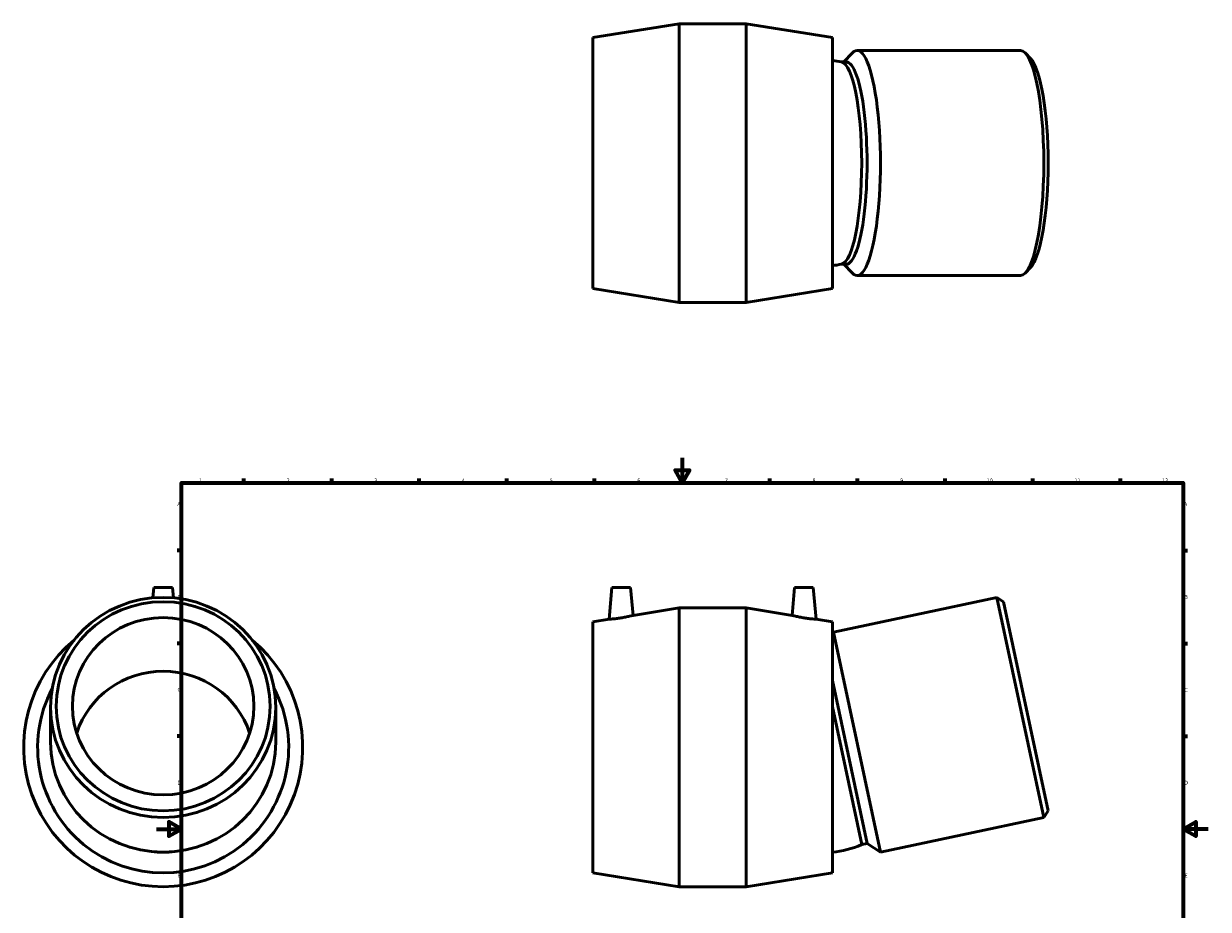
# Model space of a CAD drawing. Header units: millimetres. Extents: x -106 to 1471, y -612 to 1195.
# Tile 4 of 5: x -106 to 841, y 233 to 941. Entities that reach past the tile are written whole.
import ezdxf

# ---------------------------------------------------------------- set-up
doc = ezdxf.new("R2010")
doc.units = ezdxf.units.MM
doc.layers.add('Border (ANSI)', color=7, linetype='Continuous', lineweight=70)
doc.layers.add('Visible (ANSI)', color=7, linetype='Continuous', lineweight=50)
doc.styles.add('Note Text (ANSI)', font='tahoma.ttf')

# ---------------------------------------------------------------- blocks, each defined once
blk = doc.blocks.new('Borders Default Border')
at = {"layer": 'Border (ANSI)'}
for p, q in [((70.08, 574), (70.08, 577.45)), ((140.17, 574), (140.17, 577.45)), ((210.25, 574), (210.25, 577.45)), ((280.33, 574), (280.33, 577.45)), ((350.42, 574), (350.42, 577.45)), ((490.58, 574), (490.58, 577.45)), ((560.67, 574), (560.67, 577.45)), ((630.75, 574), (630.75, 577.45)), ((700.83, 574), (700.83, 577.45)), ((770.92, 574), (770.92, 577.45)), ((20, 519.75), (16.55, 519.75)), ((821, 519.75), (824.45, 519.75)), ((20, 445.5), (16.55, 445.5)), ((821, 445.5), (824.45, 445.5)), ((20, 371.25), (16.55, 371.25)), ((821, 371.25), (824.45, 371.25)), ((20, 222.75), (16.55, 222.75)), ((821, 222.75), (824.45, 222.75)), ((20, 148.5), (16.55, 148.5)), ((821, 148.5), (824.45, 148.5)), ((20, 74.25), (16.55, 74.25)), ((821, 74.25), (824.45, 74.25)), ((70.08, 20), (70.08, 16.55)), ((140.17, 20), (140.17, 16.55)), ((210.25, 20), (210.25, 16.55)), ((280.33, 20), (280.33, 16.55)), ((350.42, 20), (350.42, 16.55)), ((490.58, 20), (490.58, 16.55)), ((560.67, 20), (560.67, 16.55)), ((630.75, 20), (630.75, 16.55)), ((700.83, 20), (700.83, 16.55)), ((770.92, 20), (770.92, 16.55))]:
    blk.add_line(p, q, dxfattribs=at)
at = {"layer": 'Border (ANSI)', "flags": 128}
for points in [[(420.5, 594), (420.5, 574), (414.73, 584), (426.27, 584), (420.5, 574)], [(20, 20), (20, 574), (821, 574), (821, 20), (20, 20)], [(0, 297), (20, 297), (10, 302.77), (10, 291.23), (20, 297)], [(841, 297), (821, 297), (831, 302.77), (831, 291.23), (821, 297)], [(420.5, 0), (420.5, 20), (414.73, 10), (426.27, 10), (420.5, 20)]]:
    blk.add_lwpolyline(points, dxfattribs=at)
at = {"layer": 'Border (ANSI)', "color": 230, "true_color": 0xff0080, "attachment_point": 7, "style": 'Note Text (ANSI)'}
for s, insert, char_height in [('1', (34.35, 574.4), 3.05), ('2', (104.2, 574.4), 3.05), ('3', (174.26, 574.34), 3.05), ('4', (244.23, 574.4), 3.05), ('5', (314.48, 574.34), 3.05), ('6', (384.49, 574.34), 3.05), ('7', (454.6, 574.4), 3.05), ('8', (524.63, 574.33), 3.05), ('9', (594.7, 574.34), 3.05), ('10', (663.96, 574.34), 3.048), ('11', (734.04, 574.4), 3.048), ('12', (804.13, 574.4), 3.048), ('A', (16.78, 555.35), 3.05), ('A', (821.63, 555.35), 3.05), ('B', (17.15, 481.1), 3.05), ('B', (821.99, 481.1), 3.05), ('C', (16.95, 406.8), 3.05), ('C', (821.8, 406.8), 3.05), ('D', (16.96, 332.6), 3.05), ('D', (821.81, 332.6), 3.05), ('E', (17.21, 258.35), 3.05), ('E', (822.05, 258.35), 3.05), ('F', (17.29, 184.1), 3.05), ('F', (822.14, 184.1), 3.05), ('G', (16.81, 109.79), 3.05), ('G', (821.66, 109.79), 3.05), ('H', (16.97, 35.6), 3.05), ('H', (821.81, 35.6), 3.05), ('1', (34.35, 16.55), 3.05), ('2', (104.2, 16.55), 3.05), ('3', (174.26, 16.49), 3.05), ('4', (244.23, 16.55), 3.05), ('5', (314.48, 16.49), 3.05), ('6', (384.49, 16.49), 3.05), ('7', (454.6, 16.55), 3.05), ('8', (524.63, 16.48), 3.05), ('9', (594.7, 16.49), 3.05), ('10', (663.96, 16.49), 3.048), ('11', (734.04, 16.55), 3.048), ('12', (804.13, 16.55), 3.048)]:
    blk.add_mtext(s, dxfattribs=dict(at, insert=insert, char_height=char_height))

msp = doc.modelspace()

# ---------------------------------------------------------------- linework, layer by layer
at = {"layer": 'Visible (ANSI)'}
for p, q in [((348.846, 930.172), (417.846, 941.322)), ((417.846, 718.322), (417.846, 941.322)), ((417.846, 941.322), (471.471, 941.322)), ((471.471, 718.322), (471.471, 941.322)), ((540.471, 930.172), (471.471, 941.322)), ((348.846, 729.472), (348.846, 930.172)), ((540.471, 729.472), (540.471, 930.172)), ((690.772, 919.822), (560.15, 919.822)), ((551.346, 910.822), (547.385, 910.822)), ((549.536, 910.822), (556.172, 917.765)), ((698.914, 913.407), (694.749, 917.765)), ((551.346, 748.822), (547.385, 748.822)), ((549.536, 748.822), (556.172, 741.879)), ((690.772, 739.822), (560.15, 739.822)), ((698.914, 746.237), (694.749, 741.879)), ((348.846, 729.472), (417.846, 718.322)), ((540.471, 729.472), (471.471, 718.322)), ((417.846, 718.322), (471.471, 718.322)), ((-2.041, 490.37), (-2.775, 481.982)), ((12.959, 490.37), (-2.041, 490.37)), ((12.959, 490.37), (13.692, 481.982)), ((364.159, 490.37), (361.925, 464.834)), ((364.159, 490.37), (379.159, 490.37)), ((379.159, 490.37), (381.121, 467.936)), ((510.159, 490.37), (508.196, 467.936)), ((525.159, 490.37), (510.159, 490.37)), ((525.159, 490.37), (527.393, 464.834)), ((381.121, 467.936), (417.846, 473.87)), ((417.846, 250.87), (417.846, 473.87)), ((417.846, 473.87), (471.471, 473.87)), ((471.471, 250.87), (471.471, 473.87)), ((508.196, 467.936), (471.471, 473.87)), ((672.06, 482.351), (541.438, 454.586)), ((709.484, 306.284), (672.06, 482.351)), ((677.349, 478.916), (672.06, 482.351)), ((677.349, 478.916), (712.919, 311.574)), ((348.846, 462.72), (361.925, 464.834)), ((540.471, 462.72), (527.393, 464.834)), ((348.846, 262.02), (348.846, 462.72)), ((540.471, 262.02), (540.471, 462.72)), ((540.471, 453.098), (541.438, 454.586)), ((541.438, 454.586), (578.862, 278.52)), ((540.471, 415.846), (568.187, 285.452)), ((-84.541, 394.318), (-84.541, 366.553)), ((95.459, 394.318), (95.459, 366.553)), ((540.471, 394.677), (563.882, 284.537)), ((709.484, 306.284), (578.862, 278.52)), ((712.919, 311.574), (709.484, 306.284)), ((568.187, 285.452), (563.882, 284.537)), ((568.187, 285.452), (578.862, 278.52)), ((348.846, 262.02), (417.846, 250.87)), ((540.471, 262.02), (471.471, 250.87)), ((417.846, 250.87), (471.471, 250.87))]:
    msp.add_line(p, q, dxfattribs=at)
for centre, radius, start, end in [((531.672, 829.822), 82.51, 78.773228, 83.877818), ((531.672, 829.822), 82.51, 276.122182, 281.226772), ((5.459, 362.37), 111.5, 129.666567, 50.333433), ((5.459, 362.37), 100.35, 152.093321, 27.906679), ((531.672, 360.5), 82.51, 276.122182, 292.978358), ((5.459, 360.5), 82.039, 263.390474, 276.609526)]:
    msp.add_arc(centre, radius, start, end, dxfattribs=at)
for centre, major_axis, ratio, start_param, end_param in [((560.15, 829.822), (0, -90), 0.2079117, 6.0689947, 9.6389685), ((690.772, 829.822), (0, 90), 0.2079117, 3.1415927, 6.2831853), ((547.041, 829.822), (0, -81), 0.2079117, 0.0412452, 3.1003475), ((551.346, 829.822), (0, -81), 0.2079117, 0, 3.1415927), ((695.134, 829.822), (0, -85.54), 0.2079117, 0.2141906, 2.9274021), ((5.459, 352.325), (-72.54, 0), 0.9781476, 3.4488443, 5.9759337), ((5.459, 366.553), (90, 0), 0.9781476, 3.1415927, 6.2831853)]:
    msp.add_ellipse(centre, major_axis=major_axis, ratio=ratio, start_param=start_param, end_param=end_param, dxfattribs=at)
for centre, major_axis in [((5.459, 394.318), (-90, 0)), ((5.459, 395.245), (-85.54, 0)), ((5.459, 395.245), (-72.54, 0))]:
    msp.add_ellipse(centre, major_axis=major_axis, ratio=0.9781476, dxfattribs=at)
for points, knots in [([(371.379, 465.914), (370.193, 465.723), (368.926, 465.542), (366.594, 465.25), (365.529, 465.137), (363.851, 464.978), (363.124, 464.92), (362.161, 464.849), (361.925, 464.834), (361.925, 464.834)], [0, 0, 0, 0, 0.3604545, 0.3604545, 0.720909, 0.720909, 1.0805516, 1.0805516, 1.4401942, 1.4401942, 1.4401942, 1.4401942]), ([(381.121, 467.936), (381.121, 467.936), (380.876, 467.873), (379.888, 467.629), (379.146, 467.45), (377.424, 467.059), (376.325, 466.821), (373.916, 466.347), (372.607, 466.112), (371.379, 465.914)], [4.3590356, 4.3590356, 4.3590356, 4.3590356, 4.7250194, 4.7250194, 5.0910032, 5.0910032, 5.464343, 5.464343, 5.8376827, 5.8376827, 5.8376827, 5.8376827]), ([(517.939, 465.914), (516.71, 466.112), (515.401, 466.347), (512.993, 466.821), (511.893, 467.059), (510.172, 467.45), (509.429, 467.629), (508.441, 467.873), (508.196, 467.936), (508.196, 467.936)], [0, 0, 0, 0, 0.3733398, 0.3733398, 0.7466796, 0.7466796, 1.1126633, 1.1126633, 1.4786471, 1.4786471, 1.4786471, 1.4786471]), ([(527.393, 464.834), (527.393, 464.834), (527.156, 464.849), (526.193, 464.92), (525.467, 464.978), (523.788, 465.137), (522.724, 465.25), (520.392, 465.542), (519.125, 465.723), (517.939, 465.914)], [4.3974885, 4.3974885, 4.3974885, 4.3974885, 4.7571311, 4.7571311, 5.1167737, 5.1167737, 5.4772282, 5.4772282, 5.8376827, 5.8376827, 5.8376827, 5.8376827])]:
    msp.add_open_spline(points, degree=3, knots=knots, dxfattribs=at)

# ---------------------------------------------------------------- block references
msp.add_blockref('Borders Default Border', (0, 0))

doc.saveas('drawing.dxf')
